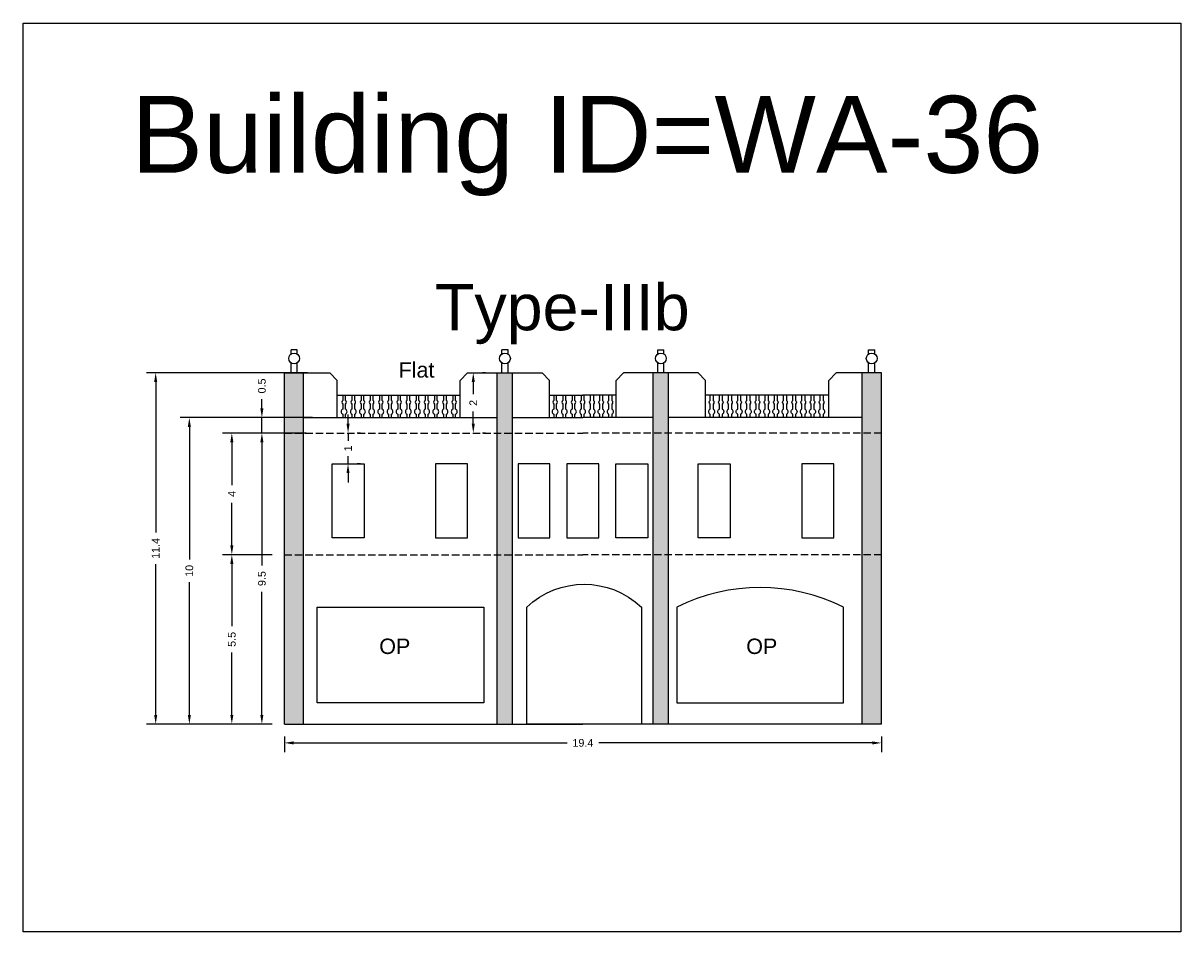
# Model space of a CAD drawing. Header units: metres. Extents: x 3416649 to 3417136, y -6712926 to -6712690.
# Tile 21 of 46: x 3416873 to 3416910, y -6712880 to -6712851. Entities that reach past the tile are written whole.
import ezdxf

# ---------------------------------------------------------------- set-up
doc = ezdxf.new("R2010")
doc.units = ezdxf.units.M
doc.linetypes.add('ACAD_ISO02W100', pattern=[15, 12, -3])
doc.layers.add('Dotted', color=7, linetype='ACAD_ISO02W100', plot=False)
doc.styles.get("Standard").update_dxf_attribs({"font": 'arial.ttf'})
doc.dimstyles.new('ISO-25', dxfattribs={"dimtxt": 0.25, "dimasz": 0.3, "dimexe": 0.3, "dimexo": 0.4, "dimgap": 0.2, "dimtad": 0, "dimdec": 1, "dimdsep": 46, "dimtxsty": 'Standard', "dimcen": 2.5, "dimadec": 0, "dimazin": 0, "dimtfac": 1, "dimtdec": 1, "dimtmove": 0, "dimatfit": 3, "dimfxl": 1, "dimarcsym": 0})

# ---------------------------------------------------------------- blocks, each defined once
blk = doc.blocks.new('*D285')
at = {"color": 0, "lineweight": -2, "transparency": 16777216}
for p, q in [((3416880.932, -6712863.853), (3416880.302, -6712863.853)), ((3416880.602, -6712864.153), (3416880.602, -6712868.149)), ((3416880.602, -6712873.003), (3416880.602, -6712869.006)), ((3416880.932, -6712873.303), (3416880.302, -6712873.303))]:
    blk.add_line(p, q, dxfattribs=at)
at = {"color": 0, "transparency": 16777216}
for points in [[(3416880.552, -6712864.153), (3416880.652, -6712864.153), (3416880.602, -6712863.853)], [(3416880.552, -6712873.003), (3416880.652, -6712873.003), (3416880.602, -6712873.303)]]:
    blk.add_solid(points, dxfattribs=at)
at = {"layer": 'Defpoints', "color": 0, "transparency": 16777216}
for p in [(3416880.602, -6712863.853), (3416881.332, -6712863.853), (3416881.332, -6712873.303)]:
    blk.add_point(p, dxfattribs=at)
at = {"color": 0, "transparency": 16777216, "insert": (3416880.602, -6712868.578), "char_height": 0.25, "attachment_point": 5, "rotation": 90}
blk.add_mtext('9.5', dxfattribs=at)
blk = doc.blocks.new('*D286')
at = {"color": 0, "lineweight": -2, "transparency": 16777216}
for p, q in [((3416880.932, -6712867.803), (3416879.327, -6712867.803)), ((3416879.627, -6712868.103), (3416879.627, -6712870.124)), ((3416879.627, -6712873.003), (3416879.627, -6712870.981)), ((3416880.932, -6712873.303), (3416879.327, -6712873.303))]:
    blk.add_line(p, q, dxfattribs=at)
at = {"color": 0, "transparency": 16777216}
for points in [[(3416879.577, -6712868.103), (3416879.677, -6712868.103), (3416879.627, -6712867.803)], [(3416879.577, -6712873.003), (3416879.677, -6712873.003), (3416879.627, -6712873.303)]]:
    blk.add_solid(points, dxfattribs=at)
at = {"layer": 'Defpoints', "color": 0, "transparency": 16777216}
for p in [(3416879.627, -6712867.803), (3416881.332, -6712867.803), (3416881.332, -6712873.303)]:
    blk.add_point(p, dxfattribs=at)
at = {"color": 0, "transparency": 16777216, "insert": (3416879.627, -6712870.553), "char_height": 0.25, "attachment_point": 5, "rotation": 90}
blk.add_mtext('5.5', dxfattribs=at)
blk = doc.blocks.new('*D287')
at = {"color": 0, "lineweight": -2, "transparency": 16777216}
for p, q in [((3416880.932, -6712863.853), (3416879.327, -6712863.853)), ((3416879.627, -6712864.153), (3416879.627, -6712865.541)), ((3416879.627, -6712867.503), (3416879.627, -6712866.114)), ((3416880.932, -6712867.803), (3416879.327, -6712867.803))]:
    blk.add_line(p, q, dxfattribs=at)
at = {"color": 0, "transparency": 16777216}
for points in [[(3416879.577, -6712864.153), (3416879.677, -6712864.153), (3416879.627, -6712863.853)], [(3416879.577, -6712867.503), (3416879.677, -6712867.503), (3416879.627, -6712867.803)]]:
    blk.add_solid(points, dxfattribs=at)
at = {"layer": 'Defpoints', "color": 0, "transparency": 16777216}
for p in [(3416879.627, -6712863.853), (3416881.332, -6712863.853), (3416881.332, -6712867.803)]:
    blk.add_point(p, dxfattribs=at)
at = {"color": 0, "transparency": 16777216, "insert": (3416879.627, -6712865.828), "char_height": 0.25, "attachment_point": 5, "rotation": 90}
blk.add_mtext('4', dxfattribs=at)
blk = doc.blocks.new('*D288')
at = {"color": 0, "lineweight": -2, "transparency": 16777216}
for p, q in [((3416880.602, -6712863.053), (3416880.602, -6712862.753)), ((3416882.037, -6712863.353), (3416880.302, -6712863.353)), ((3416880.602, -6712863.853), (3416880.602, -6712863.353)), ((3416882.037, -6712863.853), (3416880.302, -6712863.853)), ((3416880.602, -6712864.153), (3416880.602, -6712864.453))]:
    blk.add_line(p, q, dxfattribs=at)
at = {"color": 0, "transparency": 16777216}
for points in [[(3416880.552, -6712863.053), (3416880.652, -6712863.053), (3416880.602, -6712863.353)], [(3416880.552, -6712864.153), (3416880.652, -6712864.153), (3416880.602, -6712863.853)]]:
    blk.add_solid(points, dxfattribs=at)
at = {"layer": 'Defpoints', "color": 0, "transparency": 16777216}
for p in [(3416880.602, -6712863.353), (3416882.437, -6712863.353), (3416882.437, -6712863.853)]:
    blk.add_point(p, dxfattribs=at)
at = {"color": 0, "transparency": 16777216, "insert": (3416880.602, -6712862.324), "char_height": 0.25, "attachment_point": 5, "rotation": 90}
blk.add_mtext('0.5', dxfattribs=at)
blk = doc.blocks.new('*D289')
at = {"color": 0, "lineweight": -2, "transparency": 16777216}
for p, q in [((3416882.248, -6712863.353), (3416877.948, -6712863.353)), ((3416878.248, -6712863.653), (3416878.248, -6712867.961)), ((3416878.248, -6712873.003), (3416878.248, -6712868.695)), ((3416880.932, -6712873.303), (3416877.948, -6712873.303))]:
    blk.add_line(p, q, dxfattribs=at)
at = {"color": 0, "transparency": 16777216}
for points in [[(3416878.198, -6712863.653), (3416878.298, -6712863.653), (3416878.248, -6712863.353)], [(3416878.198, -6712873.003), (3416878.298, -6712873.003), (3416878.248, -6712873.303)]]:
    blk.add_solid(points, dxfattribs=at)
at = {"layer": 'Defpoints', "color": 0, "transparency": 16777216}
for p in [(3416878.248, -6712863.353), (3416882.648, -6712863.353), (3416881.332, -6712873.303)]:
    blk.add_point(p, dxfattribs=at)
at = {"color": 0, "transparency": 16777216, "insert": (3416878.248, -6712868.328), "char_height": 0.25, "attachment_point": 5, "rotation": 90}
blk.add_mtext('10', dxfattribs=at)
blk = doc.blocks.new('*D290')
at = {"color": 0, "lineweight": -2, "transparency": 16777216}
for p, q in [((3416882.079, -6712861.893), (3416876.855, -6712861.893)), ((3416877.155, -6712862.193), (3416877.155, -6712867.085)), ((3416877.155, -6712873.003), (3416877.155, -6712868.11)), ((3416880.932, -6712873.303), (3416876.855, -6712873.303))]:
    blk.add_line(p, q, dxfattribs=at)
at = {"color": 0, "transparency": 16777216}
for points in [[(3416877.105, -6712862.193), (3416877.205, -6712862.193), (3416877.155, -6712861.893)], [(3416877.105, -6712873.003), (3416877.205, -6712873.003), (3416877.155, -6712873.303)]]:
    blk.add_solid(points, dxfattribs=at)
at = {"layer": 'Defpoints', "color": 0, "transparency": 16777216}
for p in [(3416877.155, -6712861.893), (3416882.479, -6712861.893), (3416881.332, -6712873.303)]:
    blk.add_point(p, dxfattribs=at)
at = {"color": 0, "transparency": 16777216, "insert": (3416877.155, -6712867.598), "char_height": 0.25, "attachment_point": 5, "rotation": 90}
blk.add_mtext('11.4', dxfattribs=at)
blk = doc.blocks.new('*D291')
at = {"color": 0, "lineweight": -2, "transparency": 16777216}
for p, q in [((3416887.864, -6712861.893), (3416887.764, -6712861.893)), ((3416887.464, -6712862.193), (3416887.464, -6712862.59)), ((3416887.464, -6712863.553), (3416887.464, -6712863.156)), ((3416887.864, -6712863.853), (3416887.764, -6712863.853))]:
    blk.add_line(p, q, dxfattribs=at)
at = {"color": 0, "transparency": 16777216}
for points in [[(3416887.414, -6712862.193), (3416887.514, -6712862.193), (3416887.464, -6712861.893)], [(3416887.414, -6712863.553), (3416887.514, -6712863.553), (3416887.464, -6712863.853)]]:
    blk.add_solid(points, dxfattribs=at)
at = {"layer": 'Defpoints', "color": 0, "transparency": 16777216}
for p in [(3416887.464, -6712861.893), (3416887.464, -6712861.893), (3416887.464, -6712863.853)]:
    blk.add_point(p, dxfattribs=at)
at = {"color": 0, "transparency": 16777216, "insert": (3416887.464, -6712862.873), "char_height": 0.25, "attachment_point": 5, "rotation": 90}
blk.add_mtext('2', dxfattribs=at)
blk = doc.blocks.new('*D292')
at = {"color": 0, "lineweight": -2, "transparency": 16777216}
for p, q in [((3416881.332, -6712873.703), (3416881.332, -6712874.214)), ((3416881.632, -6712873.914), (3416890.51, -6712873.914)), ((3416900.412, -6712873.914), (3416891.535, -6712873.914)), ((3416900.712, -6712873.703), (3416900.712, -6712874.214))]:
    blk.add_line(p, q, dxfattribs=at)
at = {"color": 0, "transparency": 16777216}
for points in [[(3416881.632, -6712873.864), (3416881.632, -6712873.964), (3416881.332, -6712873.914)], [(3416900.412, -6712873.864), (3416900.412, -6712873.964), (3416900.712, -6712873.914)]]:
    blk.add_solid(points, dxfattribs=at)
at = {"layer": 'Defpoints', "color": 0, "transparency": 16777216}
for p in [(3416881.332, -6712873.303), (3416900.712, -6712873.303), (3416900.712, -6712873.914)]:
    blk.add_point(p, dxfattribs=at)
at = {"color": 0, "transparency": 16777216, "insert": (3416891.022, -6712873.914), "char_height": 0.25, "attachment_point": 5}
blk.add_mtext('19.4', dxfattribs=at)
blk = doc.blocks.new('*D293')
at = {"color": 0, "lineweight": -2, "transparency": 16777216}
for p, q in [((3416883.399, -6712863.553), (3416883.399, -6712863.253)), ((3416883.399, -6712863.853), (3416883.399, -6712864.107)), ((3416883.799, -6712863.853), (3416883.699, -6712863.853)), ((3416883.399, -6712864.853), (3416883.399, -6712864.599)), ((3416883.799, -6712864.853), (3416883.699, -6712864.853)), ((3416883.399, -6712865.153), (3416883.399, -6712865.453))]:
    blk.add_line(p, q, dxfattribs=at)
at = {"color": 0, "transparency": 16777216}
for points in [[(3416883.349, -6712863.553), (3416883.449, -6712863.553), (3416883.399, -6712863.853)], [(3416883.349, -6712865.153), (3416883.449, -6712865.153), (3416883.399, -6712864.853)]]:
    blk.add_solid(points, dxfattribs=at)
at = {"layer": 'Defpoints', "color": 0, "transparency": 16777216}
for p in [(3416883.399, -6712863.853), (3416883.399, -6712863.853), (3416883.399, -6712864.853)]:
    blk.add_point(p, dxfattribs=at)
at = {"color": 0, "transparency": 16777216, "insert": (3416883.399, -6712864.353), "char_height": 0.25, "attachment_point": 5, "rotation": 90}
blk.add_mtext('1', dxfattribs=at)

msp = doc.modelspace()

# ---------------------------------------------------------------- hatches: boundary and pattern name
h = msp.add_hatch(color=256)
h.dxf.hatch_style = 1
h.paths.add_polyline_path([(3416881.952, -6712863.853), (3416881.332, -6712863.853), (3416881.332, -6712867.803), (3416881.952, -6712867.803)])
h.paths.add_polyline_path([(3416881.952, -6712867.803), (3416881.332, -6712867.803), (3416881.332, -6712873.303), (3416881.952, -6712873.303)])
h.paths.add_polyline_path([(3416881.952, -6712861.893), (3416881.332, -6712861.893), (3416881.332, -6712863.853), (3416881.952, -6712863.853)])
h.paths.add_polyline_path([(3416888.742, -6712861.893), (3416888.242, -6712861.893), (3416888.242, -6712863.853), (3416888.742, -6712863.853)])
h.paths.add_polyline_path([(3416888.742, -6712863.853), (3416888.242, -6712863.853), (3416888.242, -6712867.803), (3416888.742, -6712867.803)])
h.paths.add_polyline_path([(3416888.742, -6712867.803), (3416888.242, -6712867.803), (3416888.242, -6712873.303), (3416888.742, -6712873.303)])
h = msp.add_hatch(color=256)
h.dxf.hatch_style = 1
h.paths.add_polyline_path([(3416900.092, -6712863.853), (3416900.712, -6712863.853), (3416900.712, -6712867.803), (3416900.092, -6712867.803)])
h.paths.add_polyline_path([(3416900.092, -6712867.803), (3416900.712, -6712867.803), (3416900.712, -6712873.303), (3416900.092, -6712873.303)])
h.paths.add_polyline_path([(3416900.092, -6712861.893), (3416900.712, -6712861.893), (3416900.712, -6712863.853), (3416900.092, -6712863.853)])
h.paths.add_polyline_path([(3416893.302, -6712861.893), (3416893.802, -6712861.893), (3416893.802, -6712863.853), (3416893.302, -6712863.853)])
h.paths.add_polyline_path([(3416893.302, -6712863.853), (3416893.802, -6712863.853), (3416893.802, -6712867.803), (3416893.302, -6712867.803)])
h.paths.add_polyline_path([(3416893.302, -6712867.803), (3416893.802, -6712867.803), (3416893.802, -6712873.303), (3416893.302, -6712873.303)])

# ---------------------------------------------------------------- linework, layer by layer
for points in [[(3416872.853, -6712850.542), (3416910.431, -6712850.542), (3416910.431, -6712880.049), (3416872.853, -6712880.049)], [(3416882.881, -6712864.853), (3416883.918, -6712864.853), (3416883.918, -6712867.26), (3416882.881, -6712867.26)], [(3416887.279, -6712864.853), (3416886.243, -6712864.853), (3416886.243, -6712867.26), (3416887.279, -6712867.26)], [(3416889.953, -6712864.853), (3416888.917, -6712864.853), (3416888.917, -6712867.26), (3416889.953, -6712867.26)], [(3416891.54, -6712864.853), (3416890.504, -6712864.853), (3416890.504, -6712867.26), (3416891.54, -6712867.26)], [(3416892.092, -6712864.853), (3416893.128, -6712864.853), (3416893.128, -6712867.26), (3416892.092, -6712867.26)], [(3416894.765, -6712864.853), (3416895.801, -6712864.853), (3416895.801, -6712867.26), (3416894.765, -6712867.26)], [(3416899.163, -6712864.853), (3416898.127, -6712864.853), (3416898.127, -6712867.26), (3416899.163, -6712867.26)], [(3416882.393, -6712869.503), (3416887.802, -6712869.503), (3416887.802, -6712872.612), (3416882.393, -6712872.612)]]:
    msp.add_lwpolyline(points, close=True)
for points in [[(3416881.548, -6712861.287), (3416881.548, -6712861.153)], [(3416881.748, -6712861.153), (3416881.548, -6712861.153)], [(3416881.748, -6712861.287), (3416881.748, -6712861.153)], [(3416888.392, -6712861.287), (3416888.392, -6712861.153)], [(3416888.592, -6712861.153), (3416888.392, -6712861.153)], [(3416888.592, -6712861.287), (3416888.592, -6712861.153)], [(3416893.452, -6712861.287), (3416893.452, -6712861.153)], [(3416893.452, -6712861.153), (3416893.652, -6712861.153)], [(3416893.652, -6712861.287), (3416893.652, -6712861.153)], [(3416900.296, -6712861.287), (3416900.296, -6712861.153)], [(3416900.296, -6712861.153), (3416900.496, -6712861.153)], [(3416900.496, -6712861.287), (3416900.496, -6712861.153)], [(3416881.332, -6712861.893), (3416882.805, -6712861.893)], [(3416881.332, -6712873.303), (3416881.332, -6712861.893)], [(3416881.548, -6712861.893), (3416881.548, -6712861.575)], [(3416881.748, -6712861.893), (3416881.748, -6712861.575)], [(3416881.952, -6712873.303), (3416881.952, -6712861.893)], [(3416883.042, -6712862.142), (3416882.805, -6712861.893)], [(3416887.042, -6712862.142), (3416887.279, -6712861.893)], [(3416887.279, -6712861.893), (3416889.705, -6712861.893)], [(3416888.242, -6712873.303), (3416888.242, -6712861.893)], [(3416888.392, -6712861.893), (3416888.392, -6712861.575)], [(3416888.592, -6712861.893), (3416888.592, -6712861.575)], [(3416888.742, -6712873.303), (3416888.742, -6712861.893)], [(3416889.942, -6712862.142), (3416889.705, -6712861.893)], [(3416892.102, -6712862.142), (3416892.339, -6712861.893)], [(3416894.765, -6712861.893), (3416892.339, -6712861.893)], [(3416893.302, -6712873.303), (3416893.302, -6712861.893)], [(3416893.452, -6712861.893), (3416893.452, -6712861.575)], [(3416893.652, -6712861.893), (3416893.652, -6712861.575)], [(3416893.802, -6712873.303), (3416893.802, -6712861.893)], [(3416895.002, -6712862.142), (3416894.765, -6712861.893)], [(3416899.002, -6712862.142), (3416899.239, -6712861.893)], [(3416900.712, -6712861.893), (3416899.239, -6712861.893)], [(3416900.092, -6712873.303), (3416900.092, -6712861.893)], [(3416900.296, -6712861.893), (3416900.296, -6712861.575)], [(3416900.496, -6712861.893), (3416900.496, -6712861.575)], [(3416900.712, -6712873.303), (3416900.712, -6712861.893)], [(3416883.042, -6712863.353), (3416883.042, -6712862.142)], [(3416887.042, -6712863.353), (3416887.042, -6712862.142)], [(3416889.942, -6712863.353), (3416889.942, -6712862.142)], [(3416892.102, -6712863.353), (3416892.102, -6712862.142)], [(3416895.002, -6712863.353), (3416895.002, -6712862.142)], [(3416899.002, -6712863.353), (3416899.002, -6712862.142)], [(3416883.042, -6712862.623), (3416887.042, -6712862.623)], [(3416889.942, -6712862.623), (3416891.022, -6712862.623)], [(3416892.102, -6712862.623), (3416891.022, -6712862.623)], [(3416899.002, -6712862.623), (3416895.002, -6712862.623)], [(3416881.952, -6712863.353), (3416888.242, -6712863.353)], [(3416888.742, -6712863.353), (3416891.022, -6712863.353)], [(3416893.302, -6712863.353), (3416891.022, -6712863.353)], [(3416900.092, -6712863.353), (3416893.802, -6712863.353)], [(3416881.332, -6712873.303), (3416891.022, -6712873.303)], [(3416900.712, -6712873.303), (3416891.022, -6712873.303)]]:
    msp.add_lwpolyline(points)
for points in [[(3416883.227, -6712862.623), (3416883.227, -6712862.791, 0.504557), (3416883.227, -6712862.913), (3416883.227, -6712863.075, 0.59952), (3416883.227, -6712863.244), (3416883.227, -6712863.353)], [(3416883.317, -6712863.353), (3416883.317, -6712863.244, 0.59952), (3416883.317, -6712863.075), (3416883.317, -6712862.913, 0.504557), (3416883.317, -6712862.791), (3416883.317, -6712862.623)], [(3416883.525, -6712862.623), (3416883.525, -6712862.791, 0.504557), (3416883.525, -6712862.913), (3416883.525, -6712863.075, 0.59952), (3416883.525, -6712863.244), (3416883.525, -6712863.353)], [(3416883.615, -6712863.353), (3416883.615, -6712863.244, 0.59952), (3416883.615, -6712863.075), (3416883.615, -6712862.913, 0.504557), (3416883.615, -6712862.791), (3416883.615, -6712862.623)], [(3416883.822, -6712862.623), (3416883.822, -6712862.791, 0.504557), (3416883.822, -6712862.913), (3416883.822, -6712863.075, 0.59952), (3416883.822, -6712863.244), (3416883.822, -6712863.353)], [(3416883.912, -6712863.353), (3416883.912, -6712863.244, 0.59952), (3416883.912, -6712863.075), (3416883.912, -6712862.913, 0.504557), (3416883.912, -6712862.791), (3416883.912, -6712862.623)], [(3416884.12, -6712862.623), (3416884.12, -6712862.791, 0.504557), (3416884.12, -6712862.913), (3416884.12, -6712863.075, 0.59952), (3416884.12, -6712863.244), (3416884.12, -6712863.353)], [(3416884.21, -6712863.353), (3416884.21, -6712863.244, 0.59952), (3416884.21, -6712863.075), (3416884.21, -6712862.913, 0.504557), (3416884.21, -6712862.791), (3416884.21, -6712862.623)], [(3416884.418, -6712862.623), (3416884.418, -6712862.791, 0.504557), (3416884.418, -6712862.913), (3416884.418, -6712863.075, 0.59952), (3416884.418, -6712863.244), (3416884.418, -6712863.353)], [(3416884.508, -6712863.353), (3416884.508, -6712863.244, 0.59952), (3416884.508, -6712863.075), (3416884.508, -6712862.913, 0.504557), (3416884.508, -6712862.791), (3416884.508, -6712862.623)], [(3416884.715, -6712862.623), (3416884.715, -6712862.791, 0.504557), (3416884.715, -6712862.913), (3416884.715, -6712863.075, 0.59952), (3416884.715, -6712863.244), (3416884.715, -6712863.353)], [(3416884.805, -6712863.353), (3416884.805, -6712863.244, 0.59952), (3416884.805, -6712863.075), (3416884.805, -6712862.913, 0.504557), (3416884.805, -6712862.791), (3416884.805, -6712862.623)], [(3416885.013, -6712862.623), (3416885.013, -6712862.791, 0.504557), (3416885.013, -6712862.913), (3416885.013, -6712863.075, 0.59952), (3416885.013, -6712863.244), (3416885.013, -6712863.353)], [(3416885.103, -6712863.353), (3416885.103, -6712863.244, 0.59952), (3416885.103, -6712863.075), (3416885.103, -6712862.913, 0.504557), (3416885.103, -6712862.791), (3416885.103, -6712862.623)], [(3416885.311, -6712862.623), (3416885.311, -6712862.791, 0.504557), (3416885.311, -6712862.913), (3416885.311, -6712863.075, 0.59952), (3416885.311, -6712863.244), (3416885.311, -6712863.353)], [(3416885.401, -6712863.353), (3416885.401, -6712863.244, 0.59952), (3416885.401, -6712863.075), (3416885.401, -6712862.913, 0.504557), (3416885.401, -6712862.791), (3416885.401, -6712862.623)], [(3416885.608, -6712862.623), (3416885.608, -6712862.791, 0.504557), (3416885.608, -6712862.913), (3416885.608, -6712863.075, 0.59952), (3416885.608, -6712863.244), (3416885.608, -6712863.353)], [(3416885.698, -6712863.353), (3416885.698, -6712863.244, 0.59952), (3416885.698, -6712863.075), (3416885.698, -6712862.913, 0.504557), (3416885.698, -6712862.791), (3416885.698, -6712862.623)], [(3416885.906, -6712862.623), (3416885.906, -6712862.791, 0.504557), (3416885.906, -6712862.913), (3416885.906, -6712863.075, 0.59952), (3416885.906, -6712863.244), (3416885.906, -6712863.353)], [(3416885.996, -6712863.353), (3416885.996, -6712863.244, 0.59952), (3416885.996, -6712863.075), (3416885.996, -6712862.913, 0.504557), (3416885.996, -6712862.791), (3416885.996, -6712862.623)], [(3416886.203, -6712862.623), (3416886.203, -6712862.791, 0.504557), (3416886.203, -6712862.913), (3416886.203, -6712863.075, 0.59952), (3416886.203, -6712863.244), (3416886.203, -6712863.353)], [(3416886.293, -6712863.353), (3416886.293, -6712863.244, 0.59952), (3416886.293, -6712863.075), (3416886.293, -6712862.913, 0.504557), (3416886.293, -6712862.791), (3416886.293, -6712862.623)], [(3416886.501, -6712862.623), (3416886.501, -6712862.791, 0.504557), (3416886.501, -6712862.913), (3416886.501, -6712863.075, 0.59952), (3416886.501, -6712863.244), (3416886.501, -6712863.353)], [(3416886.591, -6712863.353), (3416886.591, -6712863.244, 0.59952), (3416886.591, -6712863.075), (3416886.591, -6712862.913, 0.504557), (3416886.591, -6712862.791), (3416886.591, -6712862.623)], [(3416886.799, -6712862.623), (3416886.799, -6712862.791, 0.504557), (3416886.799, -6712862.913), (3416886.799, -6712863.075, 0.59952), (3416886.799, -6712863.244), (3416886.799, -6712863.353)], [(3416886.889, -6712863.353), (3416886.889, -6712863.244, 0.59952), (3416886.889, -6712863.075), (3416886.889, -6712862.913, 0.504557), (3416886.889, -6712862.791), (3416886.889, -6712862.623)], [(3416890.076, -6712862.623), (3416890.076, -6712862.791, 0.504557), (3416890.076, -6712862.913), (3416890.076, -6712863.075, 0.59952), (3416890.076, -6712863.244), (3416890.076, -6712863.353)], [(3416890.166, -6712863.353), (3416890.166, -6712863.244, 0.59952), (3416890.166, -6712863.075), (3416890.166, -6712862.913, 0.504557), (3416890.166, -6712862.791), (3416890.166, -6712862.623)], [(3416890.373, -6712862.623), (3416890.373, -6712862.791, 0.504557), (3416890.373, -6712862.913), (3416890.373, -6712863.075, 0.59952), (3416890.373, -6712863.244), (3416890.373, -6712863.353)], [(3416890.463, -6712863.353), (3416890.463, -6712863.244, 0.59952), (3416890.463, -6712863.075), (3416890.463, -6712862.913, 0.504557), (3416890.463, -6712862.791), (3416890.463, -6712862.623)], [(3416890.671, -6712862.623), (3416890.671, -6712862.791, 0.504557), (3416890.671, -6712862.913), (3416890.671, -6712863.075, 0.59952), (3416890.671, -6712863.244), (3416890.671, -6712863.353)], [(3416890.761, -6712863.353), (3416890.761, -6712863.244, 0.59952), (3416890.761, -6712863.075), (3416890.761, -6712862.913, 0.504557), (3416890.761, -6712862.791), (3416890.761, -6712862.623)], [(3416890.968, -6712862.623), (3416890.968, -6712862.791, 0.504557), (3416890.968, -6712862.913), (3416890.968, -6712863.075, 0.59952), (3416890.968, -6712863.244), (3416890.968, -6712863.353)], [(3416891.058, -6712863.353), (3416891.058, -6712863.244, 0.59952), (3416891.058, -6712863.075), (3416891.058, -6712862.913, 0.504557), (3416891.058, -6712862.791), (3416891.058, -6712862.623)], [(3416891.272, -6712863.353), (3416891.272, -6712863.244, -0.59952), (3416891.272, -6712863.075), (3416891.272, -6712862.913, -0.504557), (3416891.272, -6712862.791), (3416891.272, -6712862.623)], [(3416891.362, -6712862.623), (3416891.362, -6712862.791, -0.504557), (3416891.362, -6712862.913), (3416891.362, -6712863.075, -0.59952), (3416891.362, -6712863.244), (3416891.362, -6712863.353)], [(3416891.569, -6712863.353), (3416891.569, -6712863.244, -0.59952), (3416891.569, -6712863.075), (3416891.569, -6712862.913, -0.504557), (3416891.569, -6712862.791), (3416891.569, -6712862.623)], [(3416891.659, -6712862.623), (3416891.659, -6712862.791, -0.504557), (3416891.659, -6712862.913), (3416891.659, -6712863.075, -0.59952), (3416891.659, -6712863.244), (3416891.659, -6712863.353)], [(3416891.867, -6712863.353), (3416891.867, -6712863.244, -0.59952), (3416891.867, -6712863.075), (3416891.867, -6712862.913, -0.504557), (3416891.867, -6712862.791), (3416891.867, -6712862.623)], [(3416891.957, -6712862.623), (3416891.957, -6712862.791, -0.504557), (3416891.957, -6712862.913), (3416891.957, -6712863.075, -0.59952), (3416891.957, -6712863.244), (3416891.957, -6712863.353)], [(3416895.156, -6712863.353), (3416895.156, -6712863.244, -0.59952), (3416895.156, -6712863.075), (3416895.156, -6712862.913, -0.504557), (3416895.156, -6712862.791), (3416895.156, -6712862.623)], [(3416895.246, -6712862.623), (3416895.246, -6712862.791, -0.504557), (3416895.246, -6712862.913), (3416895.246, -6712863.075, -0.59952), (3416895.246, -6712863.244), (3416895.246, -6712863.353)], [(3416895.454, -6712863.353), (3416895.454, -6712863.244, -0.59952), (3416895.454, -6712863.075), (3416895.454, -6712862.913, -0.504557), (3416895.454, -6712862.791), (3416895.454, -6712862.623)], [(3416895.544, -6712862.623), (3416895.544, -6712862.791, -0.504557), (3416895.544, -6712862.913), (3416895.544, -6712863.075, -0.59952), (3416895.544, -6712863.244), (3416895.544, -6712863.353)], [(3416895.751, -6712863.353), (3416895.751, -6712863.244, -0.59952), (3416895.751, -6712863.075), (3416895.751, -6712862.913, -0.504557), (3416895.751, -6712862.791), (3416895.751, -6712862.623)], [(3416895.841, -6712862.623), (3416895.841, -6712862.791, -0.504557), (3416895.841, -6712862.913), (3416895.841, -6712863.075, -0.59952), (3416895.841, -6712863.244), (3416895.841, -6712863.353)], [(3416896.049, -6712863.353), (3416896.049, -6712863.244, -0.59952), (3416896.049, -6712863.075), (3416896.049, -6712862.913, -0.504557), (3416896.049, -6712862.791), (3416896.049, -6712862.623)], [(3416896.139, -6712862.623), (3416896.139, -6712862.791, -0.504557), (3416896.139, -6712862.913), (3416896.139, -6712863.075, -0.59952), (3416896.139, -6712863.244), (3416896.139, -6712863.353)], [(3416896.346, -6712863.353), (3416896.346, -6712863.244, -0.59952), (3416896.346, -6712863.075), (3416896.346, -6712862.913, -0.504557), (3416896.346, -6712862.791), (3416896.346, -6712862.623)], [(3416896.436, -6712862.623), (3416896.436, -6712862.791, -0.504557), (3416896.436, -6712862.913), (3416896.436, -6712863.075, -0.59952), (3416896.436, -6712863.244), (3416896.436, -6712863.353)], [(3416896.644, -6712863.353), (3416896.644, -6712863.244, -0.59952), (3416896.644, -6712863.075), (3416896.644, -6712862.913, -0.504557), (3416896.644, -6712862.791), (3416896.644, -6712862.623)], [(3416896.734, -6712862.623), (3416896.734, -6712862.791, -0.504557), (3416896.734, -6712862.913), (3416896.734, -6712863.075, -0.59952), (3416896.734, -6712863.244), (3416896.734, -6712863.353)], [(3416896.942, -6712863.353), (3416896.942, -6712863.244, -0.59952), (3416896.942, -6712863.075), (3416896.942, -6712862.913, -0.504557), (3416896.942, -6712862.791), (3416896.942, -6712862.623)], [(3416897.032, -6712862.623), (3416897.032, -6712862.791, -0.504557), (3416897.032, -6712862.913), (3416897.032, -6712863.075, -0.59952), (3416897.032, -6712863.244), (3416897.032, -6712863.353)], [(3416897.239, -6712863.353), (3416897.239, -6712863.244, -0.59952), (3416897.239, -6712863.075), (3416897.239, -6712862.913, -0.504557), (3416897.239, -6712862.791), (3416897.239, -6712862.623)], [(3416897.329, -6712862.623), (3416897.329, -6712862.791, -0.504557), (3416897.329, -6712862.913), (3416897.329, -6712863.075, -0.59952), (3416897.329, -6712863.244), (3416897.329, -6712863.353)], [(3416897.537, -6712863.353), (3416897.537, -6712863.244, -0.59952), (3416897.537, -6712863.075), (3416897.537, -6712862.913, -0.504557), (3416897.537, -6712862.791), (3416897.537, -6712862.623)], [(3416897.627, -6712862.623), (3416897.627, -6712862.791, -0.504557), (3416897.627, -6712862.913), (3416897.627, -6712863.075, -0.59952), (3416897.627, -6712863.244), (3416897.627, -6712863.353)], [(3416897.834, -6712863.353), (3416897.834, -6712863.244, -0.59952), (3416897.834, -6712863.075), (3416897.834, -6712862.913, -0.504557), (3416897.834, -6712862.791), (3416897.834, -6712862.623)], [(3416897.924, -6712862.623), (3416897.924, -6712862.791, -0.504557), (3416897.924, -6712862.913), (3416897.924, -6712863.075, -0.59952), (3416897.924, -6712863.244), (3416897.924, -6712863.353)], [(3416898.132, -6712863.353), (3416898.132, -6712863.244, -0.59952), (3416898.132, -6712863.075), (3416898.132, -6712862.913, -0.504557), (3416898.132, -6712862.791), (3416898.132, -6712862.623)], [(3416898.222, -6712862.623), (3416898.222, -6712862.791, -0.504557), (3416898.222, -6712862.913), (3416898.222, -6712863.075, -0.59952), (3416898.222, -6712863.244), (3416898.222, -6712863.353)], [(3416898.43, -6712863.353), (3416898.43, -6712863.244, -0.59952), (3416898.43, -6712863.075), (3416898.43, -6712862.913, -0.504557), (3416898.43, -6712862.791), (3416898.43, -6712862.623)], [(3416898.52, -6712862.623), (3416898.52, -6712862.791, -0.504557), (3416898.52, -6712862.913), (3416898.52, -6712863.075, -0.59952), (3416898.52, -6712863.244), (3416898.52, -6712863.353)], [(3416898.727, -6712863.353), (3416898.727, -6712863.244, -0.59952), (3416898.727, -6712863.075), (3416898.727, -6712862.913, -0.504557), (3416898.727, -6712862.791), (3416898.727, -6712862.623)], [(3416898.817, -6712862.623), (3416898.817, -6712862.791, -0.504557), (3416898.817, -6712862.913), (3416898.817, -6712863.075, -0.59952), (3416898.817, -6712863.244), (3416898.817, -6712863.353)], [(3416892.922, -6712869.503), (3416892.922, -6712873.303), (3416889.198, -6712873.303), (3416889.198, -6712869.503, -0.397354), (3416892.922, -6712869.503)]]:
    msp.add_lwpolyline(points, format="xyb")
msp.add_lwpolyline([(3416894.069, -6712869.503), (3416894.069, -6712872.612), (3416899.478, -6712872.612), (3416899.478, -6712869.503, 0.234425)], format="xyb", close=True)
for centre in [(3416881.648, -6712861.431), (3416888.492, -6712861.431), (3416893.552, -6712861.431), (3416900.396, -6712861.431)]:
    msp.add_circle(centre, 0.176)
at = {"layer": 'Dotted', "ltscale": 0.02}
for points in [[(3416881.332, -6712863.853), (3416891.022, -6712863.853)], [(3416900.712, -6712863.853), (3416891.022, -6712863.853)], [(3416881.332, -6712867.803), (3416891.022, -6712867.803)], [(3416900.712, -6712867.803), (3416891.022, -6712867.803)]]:
    msp.add_lwpolyline(points, dxfattribs=at)

# ---------------------------------------------------------------- texts
for s, heights, insert, char_height, attachment_point in [('Building ID=WA-36', [0.517], (3416876.363, -6712852.903), 2.5, 1), ('Type-IIIb ', [0.517], (3416886.221, -6712859.015), 1.5, 1), ('Flat', [0], (3416885.039, -6712861.552), 0.5, 1), ('OP', [0], (3416885.421, -6712870.527), 0.5, 3), ('OP', [0], (3416897.333, -6712870.527), 0.5, 3)]:
    msp.add_mtext_dynamic_manual_height_columns(s, width=67.86454, gutter_width=12.5, heights=heights, dxfattribs=dict(insert=insert, char_height=char_height, attachment_point=attachment_point))

# ---------------------------------------------------------------- dimensions: what is measured, and where the dimension line sits
for base, p1, p2, picture, middle in [((3416877.155, -6712861.893), (3416881.332, -6712873.303), (3416882.479, -6712861.893), '*D290', (3416877.155, -6712867.598)), ((3416887.464, -6712861.893), (3416887.464, -6712863.853), (3416887.464, -6712861.893), '*D291', (3416887.464, -6712862.873)), ((3416880.602, -6712863.353), (3416882.437, -6712863.853), (3416882.437, -6712863.353), '*D288', (3416880.602, -6712862.324)), ((3416878.247535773, -6712863.352857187), (3416881.332221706, -6712873.302857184), (3416882.647574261, -6712863.352857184), '*D289', (3416878.24753577, -6712868.327857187)), ((3416883.399, -6712863.853), (3416883.399, -6712864.853), (3416883.399, -6712863.853), '*D293', (3416883.399, -6712864.353)), ((3416879.626778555, -6712863.852857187), (3416881.332221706, -6712867.802857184), (3416881.332221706, -6712863.852857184), '*D287', (3416879.626778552, -6712865.827857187)), ((3416880.60249452, -6712863.852857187), (3416881.332221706, -6712873.302857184), (3416881.332221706, -6712863.852857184), '*D285', (3416880.602494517, -6712868.577857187)), ((3416879.627, -6712867.803), (3416881.332, -6712873.303), (3416881.332, -6712867.803), '*D286', (3416879.627, -6712870.553))]:
    dim = msp.add_linear_dim(base=base, p1=p1, p2=p2, angle=90, dimstyle='ISO-25')
    dim.commit()
    dim.dimension.update_dxf_attribs({"geometry": picture, "text_midpoint": middle})
dim = msp.add_linear_dim(base=(3416900.712, -6712873.914), p1=(3416881.332, -6712873.303), p2=(3416900.712, -6712873.303), dimstyle='ISO-25')
dim.commit()
dim.dimension.update_dxf_attribs({"geometry": '*D292', "text_midpoint": (3416891.022, -6712873.914)})

doc.saveas('drawing.dxf')
